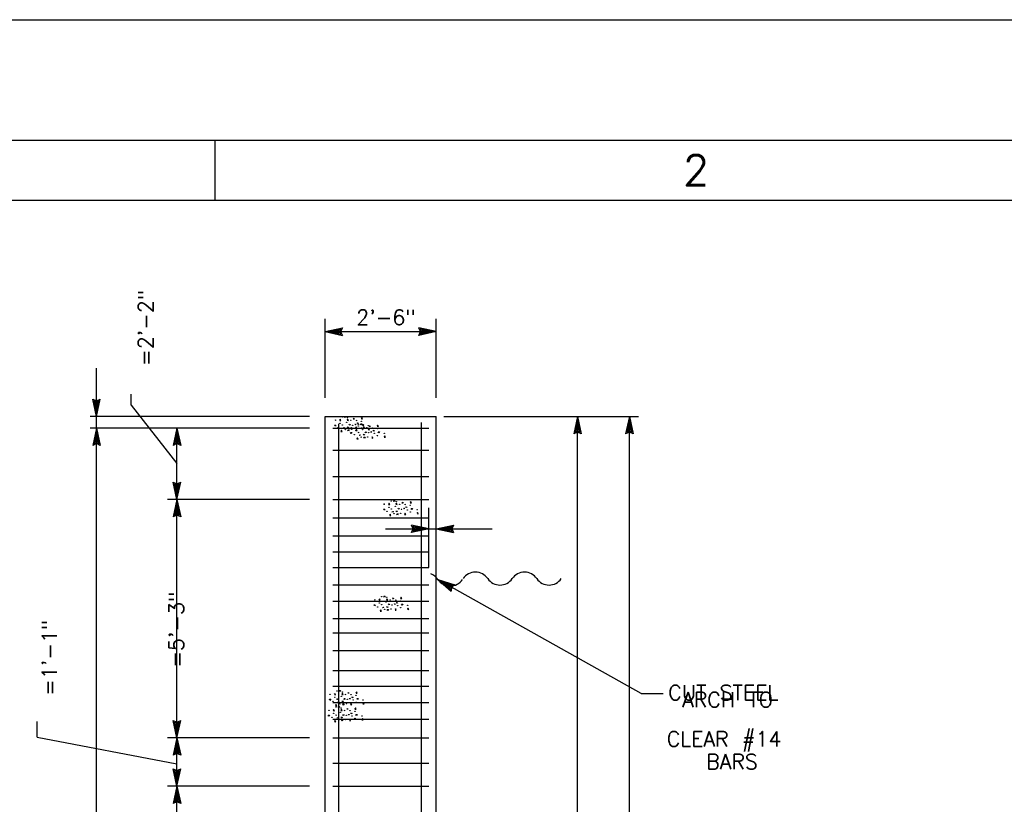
# Model space of a CAD drawing. Extents: x -28.1 to 13.9, y -16.1 to 13.9.
# Tile 18 of 19: x -4.8 to 3.4, y 7.4 to 13.9. Entities that reach past the tile are written whole.
import ezdxf
from ezdxf.enums import TextEntityAlignment as Align

# ---------------------------------------------------------------- set-up
doc = ezdxf.new("R2010")
doc.units = 0
doc.header["$MEASUREMENT"] = 0
doc.layers.add('01', color=7, linetype='CONTINUOUS')
doc.layers.add('02', color=7, linetype='CONTINUOUS')
doc.styles.add('TXT_SHX', font='txt.shx')

msp = doc.modelspace()

# ---------------------------------------------------------------- linework, layer by layer
at = {"layer": '01', "color": 7, "linetype": 'CONTINUOUS'}
for p, q in [((-28.143, 13.8727), (13.857, 13.8727)), ((-27.143, 12.8727), (12.857, 12.8727)), ((-3.143, 12.8727), (-3.143, 12.3727)), ((-25.643, 12.3727), (12.357, 12.3727)), ((-2.228, 10.7297), (-2.228, 11.3867)), ((-1.305, 10.7297), (-1.305, 11.3867)), ((-2.228, 11.2807), (-2.084, 11.3117)), ((-2.191, 11.2807), (-2.097, 11.3007)), ((-2.097, 11.3007), (-2.106, 11.2807)), ((-2.084, 11.3117), (-2.098, 11.2807)), ((-1.305, 11.2807), (-1.449, 11.3117)), ((-1.435, 11.2807), (-1.449, 11.3117)), ((-1.342, 11.2807), (-1.436, 11.3007)), ((-1.427, 11.2807), (-1.436, 11.3007)), ((-2.228, 11.2807), (-1.305, 11.2807)), ((-2.228, 11.2807), (-2.084, 11.2497)), ((-2.191, 11.2807), (-2.097, 11.2607)), ((-2.155, 11.2807), (-2.11, 11.2907)), ((-2.155, 11.2807), (-2.11, 11.2717)), ((-2.11, 11.2907), (-2.114, 11.2807)), ((-2.114, 11.2807), (-2.11, 11.2717)), ((-2.106, 11.2807), (-2.097, 11.2607)), ((-2.098, 11.2807), (-2.084, 11.2497)), ((-1.305, 11.2807), (-1.449, 11.2497)), ((-1.449, 11.2497), (-1.435, 11.2807)), ((-1.342, 11.2807), (-1.436, 11.2607)), ((-1.436, 11.2607), (-1.427, 11.2807)), ((-1.378, 11.2807), (-1.423, 11.2897)), ((-1.419, 11.2807), (-1.423, 11.2897)), ((-1.378, 11.2807), (-1.423, 11.2707)), ((-1.423, 11.2707), (-1.419, 11.2807)), ((-4.128, 10.5757), (-4.128, 10.9757)), ((-3.84, 10.6687), (-3.84, 10.7597)), ((-4.128, 10.5757), (-4.159, 10.7197)), ((-4.159, 10.7197), (-4.128, 10.7057)), ((-4.128, 10.6127), (-4.148, 10.7067)), ((-4.148, 10.7067), (-4.128, 10.6977)), ((-4.128, 10.6487), (-4.138, 10.6937)), ((-4.138, 10.6937), (-4.128, 10.6897)), ((-4.128, 10.5757), (-4.097, 10.7197)), ((-4.128, 10.7057), (-4.097, 10.7197)), ((-4.128, 10.6127), (-4.108, 10.7067)), ((-4.128, 10.6977), (-4.108, 10.7067)), ((-4.128, 10.6487), (-4.119, 10.6937)), ((-4.128, 10.6897), (-4.119, 10.6937)), ((-3.84, 10.6687), (-3.459, 10.1857)), ((-2.356, 10.5757), (-4.181, 10.5757)), ((-4.128, 10.4797), (-4.128, 10.5757)), ((-2.228, 4.0117), (-2.228, 10.5757)), ((-2.228, 10.5757), (-1.305, 10.5757)), ((-1.305, 3.6417), (-1.305, 10.5757)), ((-1.241, 10.5757), (0.38, 10.5757)), ((-0.129, 10.5757), (-0.16, 10.4317)), ((-0.129, 4.0067), (-0.129, 10.5757)), ((-0.129, 10.5757), (-0.098, 10.4317)), ((0.303, 10.5757), (0.272, 10.4317)), ((0.303, 3.0787), (0.303, 10.5757)), ((0.303, 10.5757), (0.334, 10.4317)), ((-2.114, 3.1687), (-2.114, 10.5157)), ((-1.427, 3.1637), (-1.427, 10.5247)), ((-0.129, 10.5387), (-0.149, 10.4447)), ((-0.129, 10.5027), (-0.138, 10.4577)), ((-0.129, 10.5387), (-0.109, 10.4447)), ((-0.129, 10.5027), (-0.119, 10.4577)), ((0.303, 10.5387), (0.283, 10.4447)), ((0.303, 10.5027), (0.294, 10.4577)), ((0.303, 10.5387), (0.323, 10.4447)), ((0.303, 10.5027), (0.313, 10.4577)), ((-2.356, 10.4797), (-4.181, 10.4797)), ((-4.128, 10.4797), (-4.159, 10.3357)), ((-4.128, 10.4427), (-4.148, 10.3487)), ((-4.128, 10.4067), (-4.137, 10.3617)), ((-4.128, 3.1977), (-4.128, 10.4797)), ((-4.128, 10.4797), (-4.097, 10.3357)), ((-4.128, 10.4427), (-4.108, 10.3487)), ((-4.128, 10.4067), (-4.118, 10.3617)), ((-3.459, 10.4797), (-3.49, 10.3357)), ((-3.459, 10.4427), (-3.479, 10.3487)), ((-3.459, 10.4067), (-3.468, 10.3617)), ((-3.459, 9.8857), (-3.459, 10.4797)), ((-3.459, 10.4797), (-3.428, 10.3357)), ((-3.459, 10.4427), (-3.439, 10.3487)), ((-3.459, 10.4067), (-3.449, 10.3617)), ((-2.163, 10.4797), (-1.365, 10.4797)), ((-0.129, 10.4457), (-0.16, 10.4317)), ((-0.129, 10.4537), (-0.149, 10.4447)), ((-0.129, 10.4617), (-0.138, 10.4577)), ((-0.119, 10.4577), (-0.129, 10.4617)), ((-0.109, 10.4447), (-0.129, 10.4537)), ((-0.098, 10.4317), (-0.129, 10.4457)), ((0.303, 10.4457), (0.272, 10.4317)), ((0.303, 10.4537), (0.283, 10.4447)), ((0.303, 10.4617), (0.294, 10.4577)), ((0.313, 10.4577), (0.303, 10.4617)), ((0.323, 10.4447), (0.303, 10.4537)), ((0.334, 10.4317), (0.303, 10.4457)), ((-4.128, 10.3497), (-4.159, 10.3357)), ((-4.128, 10.3577), (-4.148, 10.3487)), ((-4.128, 10.3657), (-4.137, 10.3617)), ((-4.118, 10.3617), (-4.128, 10.3657)), ((-4.108, 10.3487), (-4.128, 10.3577)), ((-4.097, 10.3357), (-4.128, 10.3497)), ((-3.459, 10.3497), (-3.49, 10.3357)), ((-3.459, 10.3577), (-3.479, 10.3487)), ((-3.459, 10.3657), (-3.468, 10.3617)), ((-3.449, 10.3617), (-3.459, 10.3657)), ((-3.439, 10.3487), (-3.459, 10.3577)), ((-3.428, 10.3357), (-3.459, 10.3497)), ((-2.163, 10.2967), (-1.365, 10.2967)), ((-2.163, 10.0777), (-1.365, 10.0777)), ((-3.459, 9.8857), (-3.49, 10.0297)), ((-3.49, 10.0297), (-3.459, 10.0157)), ((-3.459, 9.9227), (-3.479, 10.0167)), ((-3.479, 10.0167), (-3.459, 10.0077)), ((-3.459, 9.9587), (-3.469, 10.0037)), ((-3.469, 10.0037), (-3.459, 9.9997)), ((-3.459, 9.8857), (-3.428, 10.0297)), ((-3.459, 10.0157), (-3.428, 10.0297)), ((-3.459, 9.9227), (-3.439, 10.0167)), ((-3.459, 10.0077), (-3.439, 10.0167)), ((-3.459, 9.9587), (-3.45, 10.0037)), ((-3.459, 9.9997), (-3.45, 10.0037)), ((-2.356, 9.8857), (-3.539, 9.8857)), ((-3.459, 9.8857), (-3.49, 9.7417)), ((-3.459, 9.8487), (-3.479, 9.7547)), ((-3.459, 7.9047), (-3.459, 9.8857)), ((-3.459, 9.8857), (-3.428, 9.7417)), ((-3.459, 9.8487), (-3.439, 9.7547)), ((-2.163, 9.8857), (-1.365, 9.8857)), ((-3.459, 9.7557), (-3.49, 9.7417)), ((-3.459, 9.7637), (-3.479, 9.7547)), ((-3.459, 9.8127), (-3.468, 9.7677)), ((-3.459, 9.7717), (-3.468, 9.7677)), ((-3.459, 9.8127), (-3.449, 9.7677)), ((-3.449, 9.7677), (-3.459, 9.7717)), ((-3.439, 9.7547), (-3.459, 9.7637)), ((-3.428, 9.7417), (-3.459, 9.7557)), ((-1.365, 9.3207), (-1.365, 9.8177)), ((-2.163, 9.7337), (-1.365, 9.7337)), ((-1.365, 9.6427), (-1.509, 9.6737)), ((-1.495, 9.6427), (-1.509, 9.6737)), ((-1.402, 9.6427), (-1.496, 9.6627)), ((-1.487, 9.6427), (-1.496, 9.6627)), ((-1.303, 9.6427), (-1.159, 9.6737)), ((-1.266, 9.6427), (-1.172, 9.6627)), ((-1.172, 9.6627), (-1.181, 9.6427)), ((-1.159, 9.6737), (-1.173, 9.6427)), ((-2.163, 9.5847), (-1.365, 9.5847)), ((-1.726, 9.6427), (-1.365, 9.6427)), ((-1.365, 9.6427), (-1.509, 9.6117)), ((-1.509, 9.6117), (-1.495, 9.6427)), ((-1.402, 9.6427), (-1.496, 9.6227)), ((-1.496, 9.6227), (-1.487, 9.6427)), ((-1.438, 9.6427), (-1.483, 9.6517)), ((-1.479, 9.6427), (-1.483, 9.6517)), ((-1.438, 9.6427), (-1.483, 9.6327)), ((-1.483, 9.6327), (-1.479, 9.6427)), ((-1.365, 9.6427), (-1.303, 9.6427)), ((-1.303, 9.6427), (-0.838, 9.6427)), ((-1.303, 9.6427), (-1.159, 9.6117)), ((-1.266, 9.6427), (-1.172, 9.6227)), ((-1.23, 9.6427), (-1.185, 9.6527)), ((-1.23, 9.6427), (-1.185, 9.6337)), ((-1.185, 9.6527), (-1.189, 9.6427)), ((-1.189, 9.6427), (-1.185, 9.6337)), ((-1.181, 9.6427), (-1.172, 9.6227)), ((-1.173, 9.6427), (-1.159, 9.6117)), ((-2.163, 9.4507), (-1.365, 9.4507)), ((-2.163, 9.3207), (-1.365, 9.3207)), ((-2.163, 9.1757), (-1.365, 9.1757)), ((0.4, 8.2737), (-1.289, 9.2207)), ((-1.289, 9.2207), (-1.148, 9.1777)), ((-1.289, 9.2207), (-1.179, 9.1237)), ((-1.257, 9.2027), (-1.165, 9.1737)), ((-1.257, 9.2027), (-1.185, 9.1387)), ((-1.225, 9.1847), (-1.19, 9.1547)), ((-1.225, 9.1847), (-1.181, 9.1717)), ((-1.181, 9.1717), (-1.19, 9.1647)), ((-1.165, 9.1737), (-1.183, 9.1607)), ((-1.148, 9.1777), (-1.176, 9.1567)), ((-1.19, 9.1647), (-1.19, 9.1547)), ((-1.183, 9.1607), (-1.185, 9.1387)), ((-1.176, 9.1567), (-1.179, 9.1237)), ((-2.163, 9.0407), (-1.365, 9.0407)), ((-2.163, 8.8967), (-1.365, 8.8967)), ((-2.163, 8.7767), (-1.365, 8.7767)), ((-2.163, 8.6297), (-1.365, 8.6297)), ((-2.163, 8.4657), (-1.365, 8.4657)), ((-2.163, 8.3347), (-1.365, 8.3347)), ((0.4, 8.2737), (0.583, 8.2737)), ((-2.163, 8.1997), (-1.365, 8.1997)), ((-4.622, 7.9107), (-4.622, 8.0397)), ((-3.459, 7.9047), (-3.49, 8.0487)), ((-3.49, 8.0487), (-3.459, 8.0347)), ((-3.459, 7.9417), (-3.479, 8.0357)), ((-3.479, 8.0357), (-3.459, 8.0267)), ((-3.459, 7.9047), (-3.428, 8.0487)), ((-3.459, 8.0347), (-3.428, 8.0487)), ((-3.459, 7.9417), (-3.439, 8.0357)), ((-3.459, 8.0267), (-3.439, 8.0357)), ((-2.163, 8.0607), (-1.365, 8.0607)), ((-3.459, 7.9777), (-3.469, 8.0227)), ((-3.469, 8.0227), (-3.459, 8.0187)), ((-3.459, 7.9777), (-3.45, 8.0227)), ((-3.459, 8.0187), (-3.45, 8.0227)), ((-4.622, 7.9107), (-3.459, 7.6887)), ((-2.356, 7.9047), (-3.539, 7.9047)), ((-3.459, 7.9047), (-3.49, 7.7607)), ((-3.459, 7.8677), (-3.479, 7.7737)), ((-3.459, 7.5027), (-3.459, 7.9047)), ((-3.459, 7.9047), (-3.428, 7.7607)), ((-3.459, 7.8677), (-3.439, 7.7737)), ((-2.163, 7.9047), (-1.365, 7.9047)), ((-3.459, 7.7827), (-3.479, 7.7737)), ((-3.459, 7.8317), (-3.468, 7.7867)), ((-3.459, 7.7907), (-3.468, 7.7867)), ((-3.459, 7.8317), (-3.449, 7.7867)), ((-3.449, 7.7867), (-3.459, 7.7907)), ((-3.439, 7.7737), (-3.459, 7.7827)), ((-3.459, 7.7747), (-3.49, 7.7607)), ((-3.428, 7.7607), (-3.459, 7.7747)), ((-3.459, 7.5027), (-3.49, 7.6467)), ((-3.49, 7.6467), (-3.459, 7.6327)), ((-3.459, 7.5397), (-3.479, 7.6337)), ((-3.479, 7.6337), (-3.459, 7.6247)), ((-3.459, 7.5757), (-3.469, 7.6207)), ((-3.469, 7.6207), (-3.459, 7.6167)), ((-3.459, 7.5027), (-3.428, 7.6467)), ((-3.459, 7.6327), (-3.428, 7.6467)), ((-3.459, 7.5397), (-3.439, 7.6337)), ((-3.459, 7.6247), (-3.439, 7.6337)), ((-3.459, 7.5757), (-3.45, 7.6207)), ((-3.459, 7.6167), (-3.45, 7.6207)), ((-2.163, 7.6957), (-1.365, 7.6957)), ((-2.356, 7.5027), (-3.539, 7.5027)), ((-3.459, 7.5027), (-3.49, 7.3587)), ((-3.459, 7.4657), (-3.479, 7.3717)), ((-3.459, 5.6247), (-3.459, 7.5027)), ((-3.459, 7.5027), (-3.428, 7.3587)), ((-3.459, 7.4657), (-3.439, 7.3717)), ((-2.163, 7.5027), (-1.365, 7.5027)), ((-3.459, 7.3727), (-3.49, 7.3587)), ((-3.459, 7.3807), (-3.479, 7.3717)), ((-3.459, 7.4297), (-3.468, 7.3847)), ((-3.459, 7.3887), (-3.468, 7.3847)), ((-3.459, 7.4297), (-3.449, 7.3847)), ((-3.449, 7.3847), (-3.459, 7.3887)), ((-3.439, 7.3717), (-3.459, 7.3807)), ((-3.428, 7.3587), (-3.459, 7.3727))]:
    msp.add_line(p, q, dxfattribs=at)
for centre, start, end in [((-1.391, 9.1517), 34.0772, 69.6384), ((-0.977, 9.1597), 34.0772, 145.92281), ((-0.569, 9.1597), 34.0772, 145.92281), ((-1.187, 9.2897), 214.0772, 325.92281), ((-0.773, 9.2977), 214.0772, 325.92281), ((-0.365, 9.2977), 214.0772, 325.92281)]:
    msp.add_arc(centre, 0.1231, start, end, dxfattribs=at)
at = {"layer": '02', "color": 7, "linetype": 'CONTINUOUS'}
for p, q in [((-1.994, 10.5557), (-1.988, 10.5607)), ((-1.861, 10.4937), (-1.855, 10.4987)), ((-1.588, 9.8577), (-1.582, 9.8627)), ((-1.667, 9.0627), (-1.661, 9.0677)), ((-2.038, 8.2777), (-2.032, 8.2827)), ((-2.047, 8.1447), (-2.041, 8.1497))]:
    msp.add_line(p, q, dxfattribs=at)
for points in [[(-2.06, 10.5677), (-2.065, 10.5767), (-2.054, 10.5767), (-2.06, 10.5657)], [(-1.921, 10.5657), (-1.926, 10.5557), (-1.916, 10.5547), (-1.924, 10.5657)], [(-2.143, 10.4967), (-2.148, 10.5047), (-2.137, 10.5047), (-2.143, 10.4947)], [(-2.101, 10.5527), (-2.106, 10.5427), (-2.096, 10.5417), (-2.104, 10.5527)], [(-2.074, 10.4817), (-2.069, 10.4847), (-2.065, 10.4817), (-2.077, 10.4797)], [(-2.039, 10.5537), (-2.044, 10.5437), (-2.033, 10.5427), (-2.041, 10.5537)], [(-1.988, 10.5607), (-1.986, 10.5537), (-1.994, 10.5537)], [(-1.981, 10.5077), (-1.978, 10.5117), (-1.973, 10.5077), (-1.98, 10.5067)], [(-1.968, 10.4907), (-1.973, 10.4807), (-1.963, 10.4797), (-1.971, 10.4907)], [(-1.961, 10.5207), (-1.956, 10.5227), (-1.953, 10.5167), (-1.961, 10.5197)], [(-1.927, 10.5057), (-1.932, 10.5147), (-1.921, 10.5147), (-1.927, 10.5037)], [(-1.913, 10.5007), (-1.918, 10.5087), (-1.907, 10.5087), (-1.913, 10.4987)], [(-1.906, 10.4917), (-1.911, 10.4817), (-1.9, 10.4807), (-1.908, 10.4917)], [(-1.855, 10.4987), (-1.853, 10.4917), (-1.861, 10.4917)], [(-1.788, 10.5037), (-1.793, 10.4937), (-1.783, 10.4927), (-1.791, 10.5037)], [(-2.091, 10.4607), (-2.096, 10.4507), (-2.086, 10.4497), (-2.094, 10.4607)], [(-2.032, 10.4557), (-2.037, 10.4647), (-2.026, 10.4647), (-2.032, 10.4547)], [(-2.01, 10.4347), (-2.015, 10.4427), (-2.004, 10.4427), (-2.01, 10.4327)], [(-1.967, 10.4697), (-1.972, 10.4597), (-1.962, 10.4587), (-1.97, 10.4697)], [(-1.941, 10.4197), (-1.936, 10.4227), (-1.932, 10.4197), (-1.944, 10.4177)], [(-1.899, 10.3937), (-1.904, 10.4027), (-1.893, 10.4027), (-1.899, 10.3927)], [(-1.864, 10.4767), (-1.869, 10.4667), (-1.859, 10.4657), (-1.866, 10.4767)], [(-1.848, 10.4457), (-1.845, 10.4497), (-1.84, 10.4457), (-1.847, 10.4447)], [(-1.834, 10.4077), (-1.839, 10.3977), (-1.829, 10.3967), (-1.837, 10.4077)], [(-1.828, 10.4587), (-1.823, 10.4607), (-1.82, 10.4547), (-1.828, 10.4577)], [(-1.78, 10.4387), (-1.785, 10.4467), (-1.774, 10.4467), (-1.78, 10.4367)], [(-1.731, 10.4147), (-1.736, 10.4047), (-1.726, 10.4037), (-1.733, 10.4147)], [(-1.958, 10.3987), (-1.963, 10.3887), (-1.953, 10.3877), (-1.961, 10.3987)], [(-1.695, 9.8547), (-1.7, 9.8447), (-1.69, 9.8437), (-1.698, 9.8547)], [(-1.654, 9.8697), (-1.659, 9.8787), (-1.648, 9.8787), (-1.654, 9.8677)], [(-1.633, 9.8557), (-1.638, 9.8457), (-1.627, 9.8447), (-1.635, 9.8557)], [(-1.582, 9.8627), (-1.58, 9.8557), (-1.588, 9.8557)], [(-1.515, 9.8677), (-1.52, 9.8577), (-1.51, 9.8567), (-1.518, 9.8677)], [(-1.737, 9.7987), (-1.742, 9.8067), (-1.731, 9.8067), (-1.737, 9.7967)], [(-1.685, 9.7627), (-1.69, 9.7527), (-1.68, 9.7517), (-1.688, 9.7627)], [(-1.668, 9.7837), (-1.663, 9.7867), (-1.659, 9.7837), (-1.671, 9.7817)], [(-1.626, 9.7577), (-1.631, 9.7667), (-1.62, 9.7667), (-1.626, 9.7567)], [(-1.575, 9.8097), (-1.572, 9.8137), (-1.567, 9.8097), (-1.574, 9.8087)], [(-1.561, 9.7717), (-1.566, 9.7617), (-1.556, 9.7607), (-1.564, 9.7717)], [(-1.555, 9.8227), (-1.55, 9.8247), (-1.547, 9.8187), (-1.555, 9.8217)], [(-1.507, 9.8027), (-1.512, 9.8107), (-1.501, 9.8107), (-1.507, 9.8007)], [(-1.458, 9.7787), (-1.463, 9.7687), (-1.453, 9.7677), (-1.46, 9.7787)], [(-1.816, 9.0037), (-1.821, 9.0117), (-1.81, 9.0117), (-1.816, 9.0017)], [(-1.774, 9.0597), (-1.779, 9.0497), (-1.769, 9.0487), (-1.777, 9.0597)], [(-1.733, 9.0747), (-1.738, 9.0837), (-1.727, 9.0837), (-1.733, 9.0727)], [(-1.712, 9.0607), (-1.717, 9.0507), (-1.706, 9.0497), (-1.714, 9.0607)], [(-1.661, 9.0677), (-1.659, 9.0607), (-1.667, 9.0607)], [(-1.654, 9.0147), (-1.651, 9.0187), (-1.646, 9.0147), (-1.653, 9.0137)], [(-1.634, 9.0277), (-1.629, 9.0297), (-1.626, 9.0237), (-1.634, 9.0267)], [(-1.594, 9.0727), (-1.599, 9.0627), (-1.589, 9.0617), (-1.597, 9.0727)], [(-1.586, 9.0077), (-1.591, 9.0157), (-1.58, 9.0157), (-1.586, 9.0057)], [(-1.764, 8.9677), (-1.769, 8.9577), (-1.759, 8.9567), (-1.767, 8.9677)], [(-1.747, 8.9887), (-1.742, 8.9917), (-1.738, 8.9887), (-1.75, 8.9867)], [(-1.705, 8.9627), (-1.71, 8.9717), (-1.699, 8.9717), (-1.705, 8.9617)], [(-1.64, 8.9767), (-1.645, 8.9667), (-1.635, 8.9657), (-1.643, 8.9767)], [(-1.537, 8.9837), (-1.542, 8.9737), (-1.532, 8.9727), (-1.539, 8.9837)], [(-2.145, 8.2747), (-2.15, 8.2647), (-2.14, 8.2637), (-2.148, 8.2747)], [(-2.104, 8.2897), (-2.109, 8.2987), (-2.098, 8.2987), (-2.104, 8.2877)], [(-2.083, 8.2757), (-2.088, 8.2657), (-2.077, 8.2647), (-2.085, 8.2757)], [(-2.032, 8.2827), (-2.03, 8.2757), (-2.038, 8.2757)], [(-1.965, 8.2877), (-1.97, 8.2777), (-1.96, 8.2767), (-1.968, 8.2877)], [(-2.187, 8.2187), (-2.192, 8.2267), (-2.181, 8.2267), (-2.187, 8.2167)], [(-2.118, 8.2037), (-2.113, 8.2067), (-2.109, 8.2037), (-2.121, 8.2017)], [(-2.025, 8.2297), (-2.022, 8.2337), (-2.017, 8.2297), (-2.024, 8.2287)], [(-2.011, 8.1917), (-2.016, 8.1817), (-2.006, 8.1807), (-2.014, 8.1917)], [(-2.005, 8.2427), (-2, 8.2447), (-1.997, 8.2387), (-2.005, 8.2417)], [(-1.957, 8.2227), (-1.962, 8.2307), (-1.951, 8.2307), (-1.957, 8.2207)], [(-1.908, 8.1987), (-1.913, 8.1887), (-1.903, 8.1877), (-1.91, 8.1987)], [(-2.154, 8.1417), (-2.159, 8.1317), (-2.149, 8.1307), (-2.157, 8.1417)], [(-2.135, 8.1827), (-2.14, 8.1727), (-2.13, 8.1717), (-2.138, 8.1827)], [(-2.113, 8.1567), (-2.118, 8.1657), (-2.107, 8.1657), (-2.113, 8.1547)], [(-2.092, 8.1427), (-2.097, 8.1327), (-2.086, 8.1317), (-2.094, 8.1427)], [(-2.076, 8.1777), (-2.081, 8.1867), (-2.07, 8.1867), (-2.076, 8.1767)], [(-2.041, 8.1497), (-2.039, 8.1427), (-2.047, 8.1427)], [(-2.014, 8.1097), (-2.009, 8.1117), (-2.006, 8.1057), (-2.014, 8.1087)], [(-1.974, 8.1547), (-1.979, 8.1447), (-1.969, 8.1437), (-1.977, 8.1547)], [(-2.196, 8.0857), (-2.201, 8.0937), (-2.19, 8.0937), (-2.196, 8.0837)], [(-2.144, 8.0497), (-2.149, 8.0397), (-2.139, 8.0387), (-2.147, 8.0497)], [(-2.127, 8.0707), (-2.122, 8.0737), (-2.118, 8.0707), (-2.13, 8.0687)], [(-2.085, 8.0447), (-2.09, 8.0537), (-2.079, 8.0537), (-2.085, 8.0437)], [(-2.034, 8.0967), (-2.031, 8.1007), (-2.026, 8.0967), (-2.033, 8.0957)], [(-2.02, 8.0587), (-2.025, 8.0487), (-2.015, 8.0477), (-2.023, 8.0587)], [(-1.966, 8.0897), (-1.971, 8.0977), (-1.96, 8.0977), (-1.966, 8.0877)], [(-1.917, 8.0657), (-1.922, 8.0557), (-1.912, 8.0547), (-1.919, 8.0657)]]:
    msp.add_lwpolyline(points, dxfattribs=at)
for points in [[(-2.041, 10.4817), (-2.036, 10.4897), (-2.033, 10.4837)], [(-2.026, 10.5027), (-2.021, 10.5117), (-2.018, 10.5057)], [(-1.908, 10.4197), (-1.903, 10.4277), (-1.9, 10.4217)], [(-1.893, 10.4407), (-1.888, 10.4497), (-1.885, 10.4437)], [(-1.635, 9.7837), (-1.63, 9.7917), (-1.627, 9.7857)], [(-1.62, 9.8047), (-1.615, 9.8137), (-1.612, 9.8077)], [(-1.699, 9.0097), (-1.694, 9.0187), (-1.691, 9.0127)], [(-1.714, 8.9887), (-1.709, 8.9967), (-1.706, 8.9907)], [(-2.085, 8.2037), (-2.08, 8.2117), (-2.077, 8.2057)], [(-2.07, 8.2247), (-2.065, 8.2337), (-2.062, 8.2277)], [(-2.094, 8.0707), (-2.089, 8.0787), (-2.086, 8.0727)], [(-2.079, 8.0917), (-2.074, 8.1007), (-2.071, 8.0947)]]:
    msp.add_lwpolyline(points, close=True, dxfattribs=at)
for centre in [(-2.0838, 10.5716), (-2.041, 10.5648), (-2.142, 10.5448), (-2.1175, 10.4858), (-2.1023, 10.5196), (-2.083, 10.5043), (-2.0485, 10.5278), (-2.0133, 10.5431), (-2.009, 10.4828), (-1.998, 10.5026), (-1.967, 10.5421), (-1.9508, 10.5096), (-1.95, 10.4968), (-1.9258, 10.5363), (-1.908, 10.5028), (-1.8803, 10.4811), (-1.8675, 10.4986), (-1.834, 10.4801), (-2.0595, 10.4656), (-2.0055, 10.4681), (-1.9845, 10.4238), (-1.9693, 10.4576), (-1.95, 10.4423), (-1.9265, 10.4036), (-1.9248, 10.4791), (-1.9155, 10.4658), (-1.8725, 10.4061), (-1.865, 10.4406), (-1.817, 10.4348), (-1.7928, 10.4743), (-1.7918, 10.4171), (-1.7345, 10.4366), (-1.736, 9.8468), (-1.6778, 9.8736), (-1.6425, 9.8298), (-1.635, 9.8668), (-1.6073, 9.8451), (-1.561, 9.8441), (-1.5198, 9.8383), (-1.7115, 9.7878), (-1.6963, 9.8216), (-1.677, 9.8063), (-1.6535, 9.7676), (-1.5995, 9.7701), (-1.592, 9.8046), (-1.544, 9.7988), (-1.5188, 9.7811), (-1.4615, 9.8006), (-1.815, 9.0518), (-1.7753, 9.0266), (-1.7568, 9.0786), (-1.756, 9.0113), (-1.7215, 9.0348), (-1.714, 9.0718), (-1.6863, 9.0501), (-1.671, 9.0096), (-1.64, 9.0491), (-1.5988, 9.0433), (-1.5405, 9.0056), (-1.7905, 8.9928), (-1.7325, 8.9726), (-1.6785, 8.9751), (-1.623, 9.0038), (-1.5978, 8.9861), (-2.1278, 8.2936), (-2.085, 8.2868), (-2.186, 8.2668), (-2.1615, 8.2078), (-2.1463, 8.2416), (-2.127, 8.2263), (-2.1035, 8.1876), (-2.0925, 8.2498), (-2.0573, 8.2651), (-2.0495, 8.1901), (-2.042, 8.2246), (-2.011, 8.2641), (-1.994, 8.2188), (-1.9698, 8.2583), (-1.9688, 8.2011), (-1.9115, 8.2206), (-2.195, 8.1338), (-2.1553, 8.1086), (-2.1368, 8.1606), (-2.1015, 8.1168), (-2.094, 8.1538), (-2.0663, 8.1321), (-2.02, 8.1311), (-1.9788, 8.1253), (-2.1705, 8.0748), (-2.136, 8.0933), (-2.1125, 8.0546), (-2.0585, 8.0571), (-2.051, 8.0916), (-2.003, 8.0858), (-1.9778, 8.0681), (-1.9205, 8.0876)]:
    msp.add_circle(centre, 0.00163, dxfattribs=at)

# ---------------------------------------------------------------- texts
at = {"layer": '01', "color": 7, "linetype": 'CONTINUOUS', "style": 'TXT_SHX', "width": 1.002}
msp.add_text('2', height=0.25, dxfattribs=at).set_placement((0.8576, 12.4977), align=Align.CENTER)
at = {"layer": '01', "color": 7, "linetype": 'CONTINUOUS', "style": 'TXT_SHX'}
for s, p in [('=2\'-2"', (-3.658, 11.3112)), ('=5\'-3"', (-3.401, 8.8032)), ('=1\'-1"', (-4.458, 8.57))]:
    msp.add_text(s, height=0.125, rotation=90, dxfattribs=at).set_placement(p, align=Align.CENTER)
for s, p in [('2\'-6"', (-1.7212, 11.3367)), ('ARCH TO', (1.1197, 8.1597))]:
    msp.add_text(s, height=0.125, dxfattribs=at).set_placement(p, align=Align.CENTER)
for s, p in [('CUT STEEL', (0.627, 8.2187)), ('CLEAR #14', (0.614, 7.8337)), ('BARS', (0.943, 7.6457))]:
    msp.add_text(s, height=0.125, dxfattribs=at).set_placement(p)

doc.saveas('drawing.dxf')
